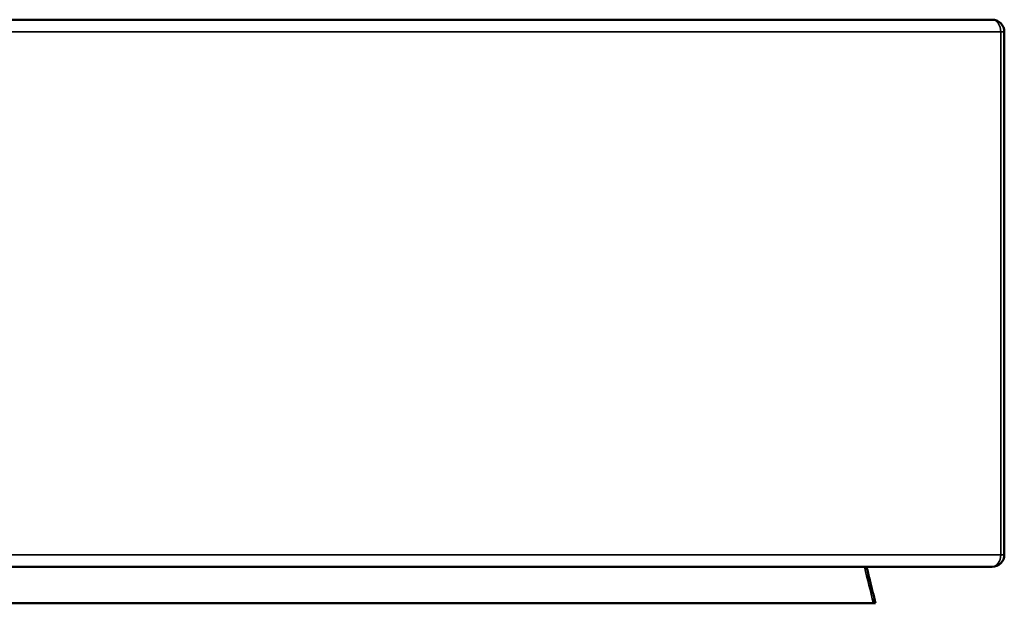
# Model space of a CAD drawing. Header units: millimetres. Extents: x 882 to 5366, y 1207 to 3005.
# Tile 6 of 8: x 3207 to 4016, y 1207 to 1687. Entities that reach past the tile are written whole.
import ezdxf

# ---------------------------------------------------------------- set-up
doc = ezdxf.new("R2010")
doc.units = ezdxf.units.MM
doc.layers.add('Visibile (ISO)', color=7, linetype='Continuous', lineweight=50)
doc.layers.add('Visibile sottile (ISO)', color=7, linetype='Continuous', lineweight=35)

msp = doc.modelspace()

# ---------------------------------------------------------------- linework, layer by layer
at = {"layer": 'Visibile (ISO)'}
for p, q in [((2321.78, 1687.37), (4006.43, 1687.37)), ((4016.43, 1677.37), (4016.43, 1247.37)), ((4006.43, 1237.37), (2321.78, 1237.37)), ((3908.79, 1207.37), (2419.41, 1207.37)), ((3908.79, 1207.37), (3910.5, 1207.37))]:
    msp.add_line(p, q, dxfattribs=at)
for centre, start, end in [((4006.43, 1677.37), 0, 90), ((4006.43, 1247.37), 270, 0)]:
    msp.add_arc(centre, 10, start, end, dxfattribs=at)
msp.add_open_spline([(3903.14, 1237.37), (3904.03, 1233.74), (3904.93, 1230.1), (3907.38, 1220.1), (3908.94, 1213.74), (3910.5, 1207.37)], degree=3, knots=[8.87574, 8.87574, 8.87574, 8.87574, 10, 10, 11.964997, 11.964997, 11.964997, 11.964997], dxfattribs=at)
at = {"layer": 'Visibile sottile (ISO)'}
for p, q in [((4013.44, 1677.37), (2314.76, 1677.37)), ((4016.43, 1677.37), (4013.44, 1677.37)), ((4013.44, 1677.37), (4013.44, 1247.37)), ((2314.76, 1247.37), (4013.44, 1247.37)), ((4013.44, 1247.37), (4016.43, 1247.37))]:
    msp.add_line(p, q, dxfattribs=at)
for centre, major_axis, start_param, end_param in [((4006.43, 1677.37), (0, 10), 4.712389, 6.283185), ((4006.43, 1247.37), (0, -10), 0, 1.570796)]:
    msp.add_ellipse(centre, major_axis=major_axis, ratio=0.701196, start_param=start_param, end_param=end_param, dxfattribs=at)
msp.add_open_spline([(3901.41, 1237.37), (3903.87, 1227.37), (3906.33, 1217.37), (3908.79, 1207.37)], degree=3, dxfattribs=at)

doc.saveas('drawing.dxf')
